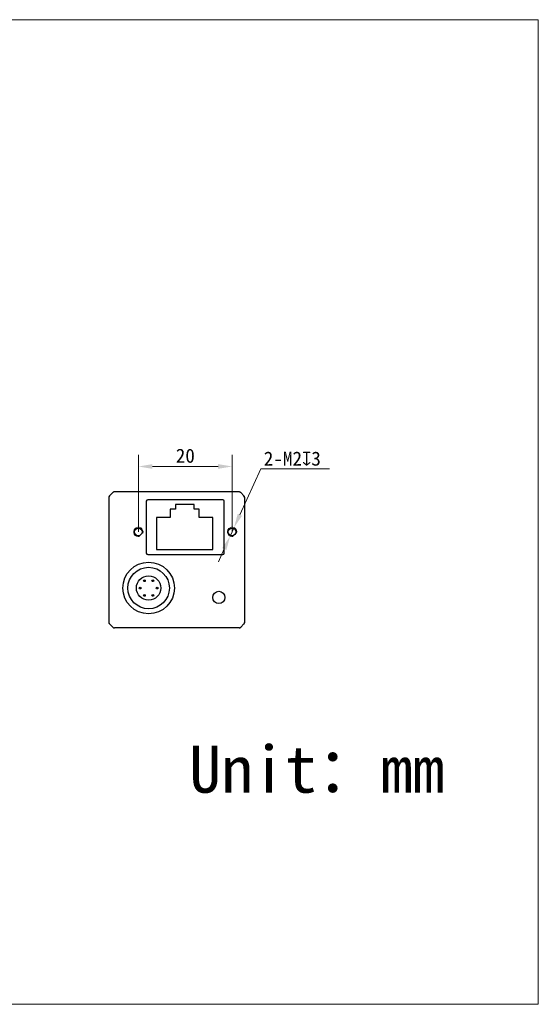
# Model space of a CAD drawing. Header units: millimetres. Extents: x 407 to 704, y 55 to 265.
# Tile 2 of 2: x 593 to 704, y 55 to 265. Entities that reach past the tile are written whole.
import ezdxf

# ---------------------------------------------------------------- set-up
doc = ezdxf.new("R2010")
doc.units = ezdxf.units.MM
doc.header["$LTSCALE"] = 16.335
doc.header["$PDMODE"] = 3
doc.header["$PDSIZE"] = 8
doc.layers.get('0').update_dxf_attribs({"linetype": 'CONTINUOUS'})
doc.layers.get('Defpoints').update_dxf_attribs({"linetype": 'CONTINUOUS'})
for name, color, linetype in [('00_COMPONENTS', 7, 'CONTINUOUS'), ('51__DRAFT_DIMS', 7, 'CONTINUOUS'), ('ASM_DXF_DIMENSION', 7, 'CONTINUOUS'), ('ASM_DXF_FORMAT', 7, 'CONTINUOUS'), ('D-01-36-26-0DXF_CONTINUOUS_LINE', 7, 'CONTINUOUS'), ('HR10A-7R-6PBDXF_CONTINUOUS_LINE', 7, 'CONTINUOUS'), ('RJ45-B563S-LDXF_CONTINUOUS_LINE', 7, 'CONTINUOUS')]:
    doc.layers.add(name, color=color, linetype=linetype)
doc.styles.get("Standard").update_dxf_attribs({"font": 'simfang.ttf'})
doc.dimstyles.new('DIMSTYLE_1', dxfattribs={"dimtxt": 3, "dimasz": 3, "dimexe": 2.5, "dimexo": 0, "dimgap": 0.75, "dimtad": 1, "dimdsep": 46, "dimtxsty": 'Standard', "dimblk": '_FILLED', "dimcen": 0.09, "dimclrd": 8, "dimclre": 8, "dimclrt": 7, "dimadec": 0, "dimazin": 0, "dimtp": 0.001, "dimtm": 0.001, "dimtfac": 1, "dimtofl": 0, "dimtmove": 0, "dimatfit": 3, "dimldrblk": '_FILLED', "dimfxl": 1, "dimtolj": 1, "dimlwd": 9, "dimlwe": 9, "dimarcsym": 0})
doc.dimstyles.new('DIMSTYLE_2', dxfattribs={"dimtxt": 3, "dimasz": 3, "dimexe": 2.5, "dimexo": 0, "dimtad": 1, "dimdec": 3, "dimdsep": 46, "dimtxsty": 'Standard', "dimblk": '_FILLED', "dimcen": 0.09, "dimclrd": 8, "dimclre": 8, "dimclrt": 7, "dimadec": 0, "dimazin": 0, "dimtp": 0.001, "dimtm": 0.001, "dimtfac": 1, "dimtdec": 3, "dimtmove": 0, "dimatfit": 2, "dimldrblk": '_FILLED', "dimfxl": 1, "dimtolj": 1, "dimlwd": 9, "dimlwe": 9, "dimarcsym": 0})

# ---------------------------------------------------------------- blocks, each defined once
blk = doc.blocks.new('_FILLED')
at = {"color": 0, "linetype": 'ByBlock'}
blk.add_solid([(0, 0), (-1, 0.167), (-1, -0.167)], dxfattribs=at)
blk = doc.blocks.new('*D156')
at = {"layer": '51__DRAFT_DIMS', "color": 8, "lineweight": 9}
for p, q in [((618.39, 155.92), (618.39, 172.38)), ((638.39, 155.92), (638.39, 172.38)), ((621.39, 169.88), (635.39, 169.88))]:
    blk.add_line(p, q, dxfattribs=at)
at = {"layer": 'Defpoints', "color": 0}
for p in [(638.39, 169.88), (618.39, 155.92), (638.39, 155.92)]:
    blk.add_point(p, dxfattribs=at)
at = {"layer": '51__DRAFT_DIMS', "color": 8, "lineweight": 9, "xscale": 3, "yscale": 3, "zscale": 3, "rotation": 180}
blk.add_blockref('_FILLED', (618.39, 169.88), dxfattribs=at)
at = {"layer": '51__DRAFT_DIMS', "color": 8, "lineweight": 9, "xscale": 3, "yscale": 3, "zscale": 3}
blk.add_blockref('_FILLED', (638.39, 169.88), dxfattribs=at)
at = {"layer": '51__DRAFT_DIMS', "color": 7, "insert": (628.41, 173.67), "char_height": 3, "attachment_point": 2}
blk.add_mtext('\\A1;20', dxfattribs=at)
blk = doc.blocks.new('*D157')
at = {"layer": 'ASM_DXF_DIMENSION', "color": 8, "linetype": 'Continuous', "lineweight": 9}
for p, q in [((640.04, 159.56), (644.52, 169.4)), ((659.21, 169.4), (644.52, 169.4)), ((637.97, 155.01), (638.8, 156.83)), ((636.73, 152.28), (635.48, 149.55))]:
    blk.add_line(p, q, dxfattribs=at)
at = {"layer": 'Defpoints', "color": 0}
for p in [(638.8, 156.83), (637.97, 155.01)]:
    blk.add_point(p, dxfattribs=at)
at = {"layer": 'ASM_DXF_DIMENSION', "color": 8, "linetype": 'ByBlock', "lineweight": 9, "xscale": 3, "yscale": 3, "zscale": 3}
for p, rotation in [((638.8, 156.83), 245.5141670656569), ((637.97, 155.01), 65.51416706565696)]:
    blk.add_blockref('_FILLED', p, dxfattribs=dict(at, rotation=rotation))
at = {"layer": 'ASM_DXF_DIMENSION', "color": 7, "lineweight": 15, "insert": (645.16, 173.06), "char_height": 3, "attachment_point": 1}
blk.add_mtext('\\A1;2-M{\\A1;2\\Fgdt|c134;x\\fFangSong|b0|i0|c134|p49;3}', dxfattribs=at)

msp = doc.modelspace()

# ---------------------------------------------------------------- linework, layer by layer
at = {"lineweight": 30}
msp.add_circle((635.5753, 141.9559), 1.3, dxfattribs=at)
at = {"layer": '00_COMPONENTS', "color": 7}
msp.add_arc((640.5767, 163.2486), 0.4986, 0.023332, 7.982238, dxfattribs=at)
at = {"layer": 'ASM_DXF_FORMAT', "color": 7, "linetype": 'Continuous', "lineweight": 15}
for p, q in [((406.7343, 265.1704), (703.7343, 265.1704)), ((703.7343, 55.1704), (703.7343, 265.1704)), ((406.7343, 55.1704), (703.7343, 55.1704))]:
    msp.add_line(p, q, dxfattribs=at)
at = {"layer": 'D-01-36-26-0DXF_CONTINUOUS_LINE', "color": 7, "linetype": 'Continuous', "lineweight": 30}
for p, q in [((612.9289, 164.3095), (612.2218, 163.6024)), ((639.8682, 164.4559), (613.2824, 164.4559)), ((640.9289, 163.6024), (640.2218, 164.3095)), ((612.0753, 163.2488), (612.0753, 156.8142)), ((620.0866, 162.4647), (620.0866, 151.3972)), ((636.3841, 162.7647), (620.3866, 162.7647)), ((636.6841, 151.3972), (636.6841, 162.4647)), ((641.0753, 156.8142), (641.0753, 163.2488)), ((612.0753, 156.8142), (612.0753, 152.0976)), ((641.0753, 152.0976), (641.0753, 156.8142)), ((612.0753, 152.0976), (612.0753, 138.7859)), ((641.0753, 138.7859), (641.0753, 152.0976)), ((620.3866, 151.0972), (636.3841, 151.0972)), ((612.0753, 138.7859), (612.0753, 136.663)), ((641.0753, 136.663), (641.0753, 138.7859)), ((612.2218, 136.3095), (612.9289, 135.6024)), ((639.8682, 135.4559), (613.2824, 135.4559)), ((640.2218, 135.6024), (640.9289, 136.3095))]:
    msp.add_line(p, q, dxfattribs=at)
for centre in [(618.3853, 155.9209), (638.3853, 155.9209)]:
    msp.add_circle(centre, 0.8, dxfattribs=at)
for centre, radius, start, end in [((613.2824, 163.9559), 0.5, 90, 135), ((613.281, 163.9571), 0.4981, 127.663114, 134.980155), ((613.2852, 163.9518), 0.5049, 119.899876, 127.671244), ((613.2822, 163.9571), 0.4988, 113.4716, 119.903971), ((613.2792, 163.9638), 0.4915, 111.607837, 113.457649), ((613.2832, 163.9525), 0.5034, 97.966465, 111.557581), ((613.2826, 163.9573), 0.4986, 90.023332, 97.982238), ((639.8682, 163.9559), 0.5, 45, 90), ((639.8681, 163.9577), 0.4982, 82.468103, 89.978969), ((639.8675, 163.9523), 0.5036, 68.444865, 82.480653), ((639.8715, 163.9638), 0.4915, 66.542351, 68.392162), ((639.8664, 163.9531), 0.5033, 53.078624, 66.4932), ((639.8692, 163.9566), 0.4988, 45.023661, 53.095056), ((612.5753, 163.2488), 0.5, 135, 180), ((612.5736, 163.2487), 0.4982, 172.468103, 179.978969), ((612.5789, 163.2481), 0.5036, 158.444865, 172.480653), ((612.5675, 163.2521), 0.4915, 156.542351, 158.392162), ((612.5781, 163.247), 0.5033, 143.078624, 156.4932), ((612.5746, 163.2498), 0.4988, 135.023661, 143.095056), ((640.5753, 163.2488), 0.5, 0, 45), ((640.5765, 163.2503), 0.4981, 37.663114, 44.980155), ((640.5712, 163.2461), 0.5049, 29.899876, 37.671244), ((640.5765, 163.2491), 0.4988, 23.4716, 29.903971), ((640.5832, 163.2521), 0.4915, 21.607837, 23.457649), ((640.5719, 163.2481), 0.5034, 7.966465, 21.557581), ((612.5753, 136.663), 0.5, 180, 225), ((612.574, 136.6632), 0.4986, 180.023333, 187.982414), ((612.5788, 136.6638), 0.5034, 187.966639, 201.557693), ((640.5753, 136.663), 0.5, 315, 0), ((640.5718, 136.6638), 0.5036, 338.444755, 352.480842), ((640.5771, 136.6632), 0.4982, 352.468293, 359.97897), ((612.5675, 136.6598), 0.4915, 201.60795, 203.457619), ((612.5742, 136.6628), 0.4988, 203.471569, 209.903972), ((612.5795, 136.6658), 0.5049, 209.899876, 217.671213), ((612.5741, 136.6616), 0.4981, 217.663082, 224.980155), ((613.2824, 135.9559), 0.5, 225, 270), ((613.2815, 135.9552), 0.4988, 225.023637, 233.090507), ((613.2843, 135.9587), 0.5033, 233.074096, 246.496934), ((613.2792, 135.9481), 0.4915, 246.546145, 248.378822), ((613.2832, 135.9595), 0.5036, 248.431827, 262.502616), ((613.2826, 135.9542), 0.4982, 262.490213, 269.979079), ((639.8682, 135.9559), 0.5, 270, 315), ((639.868, 135.9546), 0.4987, 270.023439, 278.002803), ((639.8675, 135.9593), 0.5034, 277.986867, 291.570858), ((639.8715, 135.9481), 0.4915, 291.621177, 293.453856), ((639.8685, 135.9548), 0.4988, 293.467816, 299.903983), ((639.8655, 135.9601), 0.5049, 299.899874, 307.667465), ((639.8697, 135.9547), 0.4982, 307.659317, 314.980137), ((640.576, 136.6621), 0.4988, 315.02366, 323.095018), ((640.5725, 136.6649), 0.5033, 323.078585, 336.49323), ((640.5832, 136.6598), 0.4915, 336.542382, 338.39205)]:
    msp.add_arc(centre, radius, start, end, dxfattribs=at)
at = {"layer": 'D-01-36-26-0DXF_CONTINUOUS_LINE', "color": 7, "linetype": 'Continuous', "lineweight": 15}
for centre in [(618.3853, 155.9209), (638.3853, 155.9209)]:
    msp.add_arc(centre, 1, 345, 285, dxfattribs=at)
at = {"layer": 'D-01-36-26-0DXF_CONTINUOUS_LINE', "color": 7, "linetype": 'Continuous', "lineweight": 30}
for centre, major_axis, start_param, end_param in [((620.3866, 162.4646), (-0.2121, 0.2121), -0.78536009, 0.78536009), ((636.3841, 162.4646), (0.2121, 0.2121), -0.78536009, 0.78536009), ((620.3866, 151.3972), (0.2121, 0.2121), -3.92695274, -2.35623257), ((636.3841, 151.3972), (-0.2121, 0.2121), -3.92695274, -2.35623257)]:
    msp.add_ellipse(centre, major_axis=major_axis, ratio=0.99992385, start_param=start_param, end_param=end_param, dxfattribs=at)
at = {"layer": 'HR10A-7R-6PBDXF_CONTINUOUS_LINE', "color": 7, "linetype": 'Continuous', "lineweight": 30}
for centre, radius in [((620.5753, 143.9559), 5.5), ((620.5753, 143.9559), 4.425), ((620.5753, 143.9559), 2.6), ((619.6753, 145.5159), 0.2), ((621.4753, 145.5159), 0.2), ((618.7753, 143.9559), 0.2), ((622.3753, 143.9559), 0.2), ((619.6753, 142.3959), 0.2), ((621.4753, 142.3959), 0.2)]:
    msp.add_circle(centre, radius, dxfattribs=at)
at = {"layer": 'RJ45-B563S-LDXF_CONTINUOUS_LINE', "color": 7, "linetype": 'Continuous', "lineweight": 30}
for p, q in [((630.296, 161.7655), (626.296, 161.7655)), ((626.296, 161.7655), (626.296, 160.7655)), ((630.296, 160.7655), (630.296, 161.7655)), ((626.296, 160.7655), (625.196, 160.7655)), ((625.196, 160.7655), (625.196, 158.9655)), ((631.396, 160.7655), (630.296, 160.7655)), ((631.396, 158.9655), (631.396, 160.7655)), ((625.196, 158.9655), (622.296, 158.9655)), ((622.296, 158.9655), (622.296, 152.1655)), ((634.296, 158.9655), (631.396, 158.9655)), ((634.296, 152.1655), (634.296, 158.9655)), ((622.296, 152.1655), (634.296, 152.1655))]:
    msp.add_line(p, q, dxfattribs=at)

# ---------------------------------------------------------------- texts
at = {"insert": (629.2454, 110.3079), "char_height": 10, "attachment_point": 1}
msp.add_mtext_dynamic_manual_height_columns('Unit：mm', width=63.843551, gutter_width=1, heights=[0], dxfattribs=at)

# ---------------------------------------------------------------- dimensions: what is measured, and where the dimension line sits
at = {"layer": '51__DRAFT_DIMS', "color": 4}
dim = msp.add_linear_dim(base=(638.3853, 169.8809), p1=(618.3853, 155.9209), p2=(638.3853, 155.9209), dimstyle='DIMSTYLE_1', dxfattribs=at)
dim.commit()
dim.dimension.update_dxf_attribs({"geometry": '*D156', "text_midpoint": (628.4117, 169.8809), "dimtype": 160})
at = {"layer": 'ASM_DXF_DIMENSION', "color": 7, "linetype": 'Continuous', "lineweight": 15}
dim = msp.add_diameter_dim_2p(p1=(637.9709, 155.0109), p2=(638.7998, 156.831), text='2-M{\\A1;<>\\Fgdt|c134;x\\fFangSong|b0|i0|c134|p49;3}', dimstyle='DIMSTYLE_2', override={"dimtih": 1, "dimtoh": 1, "dimpost": '<>', "dimtxsty": 'Standard'}, dxfattribs=at)
dim.commit()
dim.dimension.update_dxf_attribs({"geometry": '*D157', "text_midpoint": (652.1845, 169.3992), "dimtype": 163})

doc.saveas('drawing.dxf')
